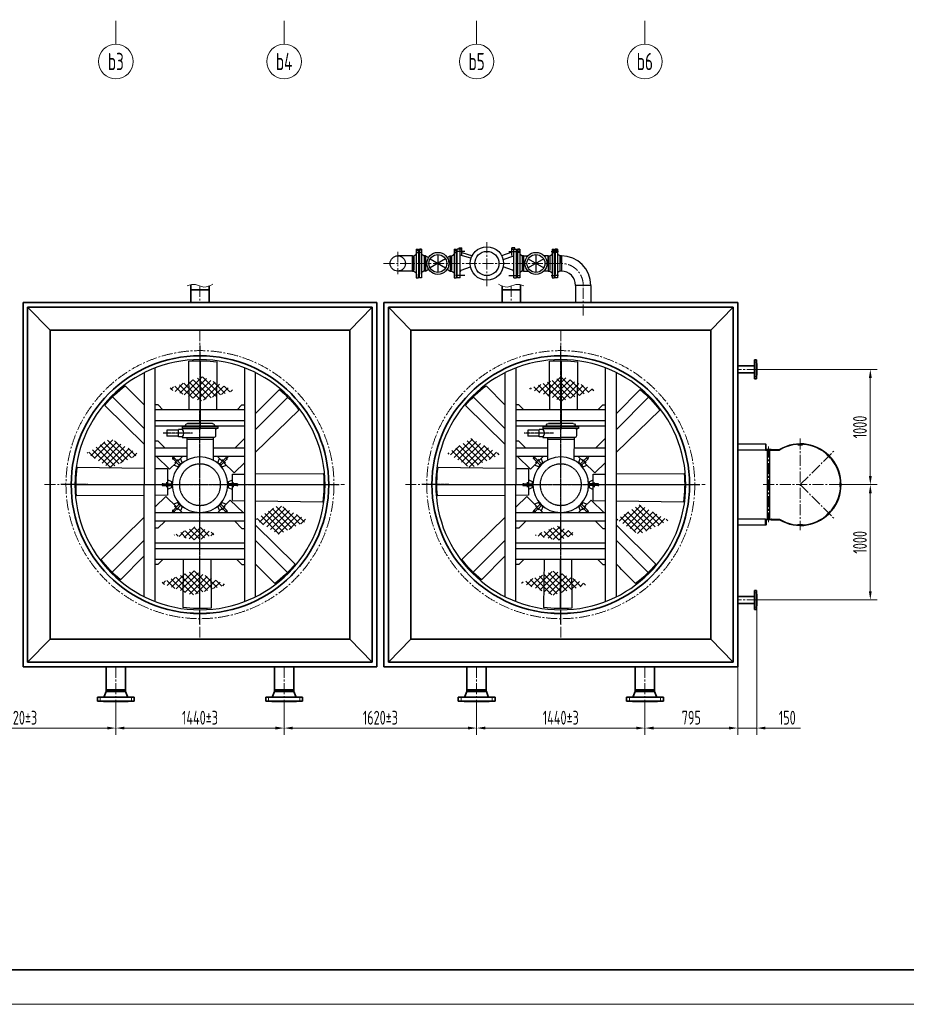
# Model space of a CAD drawing. Header units: millimetres. Extents: x 612290 to 637520, y -99766 to -71780.
# Tile 2 of 13: x 617740 to 625431, y -99766 to -91226. Entities that reach past the tile are written whole.
import ezdxf
from ezdxf.enums import TextEntityAlignment as Align

# ---------------------------------------------------------------- set-up
doc = ezdxf.new("R2010")
doc.units = ezdxf.units.MM
doc.linetypes.add('CENTER2', pattern=[28.575, 19.05, -3.175, 3.175, -3.175])
doc.linetypes.add('DASHED2', pattern=[9.525, 6.35, -3.175])
for name, color, linetype, lineweight in [('1粗实线', 7, 'Continuous', 35), ('2细实线', 3, 'Continuous', 13), ('3中心线', 1, 'CENTER2', 13), ('7文本', 2, 'Continuous', 13), ('8标注', 3, 'Continuous', 13), ('9图表', 4, 'Continuous', 13)]:
    doc.layers.add(name, color=color, linetype=linetype, lineweight=lineweight)
for name, color, linetype in [('CEN', 1, 'CENTER2'), ('DIV', 3, 'DASHED2'), ('HAT', 6, 'Continuous')]:
    doc.layers.add(name, color=color, linetype=linetype)
doc.styles.add('lanpec', font='bpec_e.shx', dxfattribs={"width": 0.75, "bigfont": 'hztxt.shx'})
doc.styles.add('lanpec-dim', font='bpec_e.shx', dxfattribs={"width": 0.75, "bigfont": 'hztxt.shx'})
doc.dimstyles.new('lanpec$0', dxfattribs={"dimscale": 0, "dimtxt": 4, "dimasz": 2.5, "dimexe": 2, "dimexo": 0, "dimgap": 1, "dimtad": 1, "dimtxsty": 'lanpec-dim', "dimcen": 2.5, "dimclrd": 256, "dimclre": 256, "dimclrt": 256, "dimazin": 3, "dimtfac": 1, "dimtmove": 0, "dimatfit": 3, "dimlwd": -1, "dimlwe": -1, "dimarcsym": 0})
pattern_1 = [(45, (-23699.624, -1017.326), (-41.1595, 41.1595), []), (135, (-23699.624, -1017.326), (-41.1595, -41.1595), [])]

# ---------------------------------------------------------------- blocks, each defined once
blk = doc.blocks.new('*D1416')
at = {"layer": '2细实线', "transparency": 16777216}
for p, q in [((620033.7, -97176.2), (620033.7, -97429.7)), ((621703.7, -97222.4), (621703.7, -97429.7)), ((621628.7, -97369.7), (620108.7, -97369.7))]:
    blk.add_line(p, q, dxfattribs=at)
for points in [[(620108.7, -97357.2), (620108.7, -97382.2), (620033.7, -97369.7)], [(621628.7, -97357.2), (621628.7, -97382.2), (621703.7, -97369.7)]]:
    blk.add_solid(points, dxfattribs=at)
at = {"layer": 'Defpoints', "color": 0, "transparency": 16777216}
for p in [(620033.7, -97176.2), (621703.7, -97222.4), (620033.7, -97369.7)]:
    blk.add_point(p, dxfattribs=at)
at = {"layer": '2细实线', "transparency": 16777216, "insert": (620868.7, -97279.7), "char_height": 120, "attachment_point": 5, "style": 'lanpec-dim'}
blk.add_mtext('1620%%P3', dxfattribs=at)
blk = doc.blocks.new('*D1444')
at = {"layer": '2细实线', "transparency": 16777216}
for p, q in [((616903.7, -97168.2), (616903.7, -97429.7)), ((618573.7, -97176.2), (618573.7, -97429.7)), ((616978.7, -97369.7), (618498.7, -97369.7))]:
    blk.add_line(p, q, dxfattribs=at)
for points in [[(616978.7, -97357.2), (616978.7, -97382.2), (616903.7, -97369.7)], [(618498.7, -97357.2), (618498.7, -97382.2), (618573.7, -97369.7)]]:
    blk.add_solid(points, dxfattribs=at)
at = {"layer": 'Defpoints', "color": 0, "transparency": 16777216}
for p in [(616903.7, -97168.2), (618573.7, -97176.2), (618573.7, -97369.7)]:
    blk.add_point(p, dxfattribs=at)
at = {"layer": '2细实线', "transparency": 16777216, "insert": (617738.7, -97279.7), "char_height": 120, "attachment_point": 5, "style": 'lanpec-dim'}
blk.add_mtext('1620%%P3', dxfattribs=at)
blk = doc.blocks.new('A1-零部件图-LANPEC-AUTOPRINT')
at = {"layer": '1粗实线'}
blk.add_lwpolyline([(-816, 10), (-10, 10), (-10, 584), (-816, 584)], close=True, dxfattribs=at)
at = {"layer": '9图表'}
blk.add_lwpolyline([(-841, 0), (0, 0), (0, 594), (-841, 594)], close=True, dxfattribs=at)
blk = doc.blocks.new('管口号')
at = {"layer": '2细实线'}
blk.add_circle((0, 5), 5, dxfattribs=at)
at = {"layer": '7文本', "style": 'lanpec', "width": 0.75}
blk.add_attdef('N', text='', height=5, dxfattribs=at).set_placement((0, 5), align=Align.MIDDLE_CENTER)
blk = doc.blocks.new('*D1432')
at = {"layer": '2细实线', "transparency": 16777216}
for p, q in [((618573.7, -97176.2), (618573.7, -97429.7)), ((620033.7, -97176.2), (620033.7, -97429.7)), ((618648.7, -97369.7), (619958.7, -97369.7))]:
    blk.add_line(p, q, dxfattribs=at)
for points in [[(618648.7, -97357.2), (618648.7, -97382.2), (618573.7, -97369.7)], [(619958.7, -97357.2), (619958.7, -97382.2), (620033.7, -97369.7)]]:
    blk.add_solid(points, dxfattribs=at)
at = {"layer": 'Defpoints', "color": 0, "transparency": 16777216}
for p in [(618573.7, -97176.2), (620033.7, -97176.2), (620033.7, -97369.7)]:
    blk.add_point(p, dxfattribs=at)
at = {"layer": '2细实线', "transparency": 16777216, "insert": (619303.7, -97279.7), "char_height": 120, "attachment_point": 5, "style": 'lanpec-dim'}
blk.add_mtext('1440%%P3', dxfattribs=at)
blk = doc.blocks.new('风机2')
at = {"layer": 'HAT'}
h = blk.add_hatch(dxfattribs=at)
h.set_pattern_fill('ANSI37', color=256, scale=18.333333, style=0)
h.set_pattern_definition([(45, (-23740.783, 1218.974), (-41.15951, 41.15951), []), (135, (-23740.783, 1218.974), (-41.15951, -41.15951), [])])
h.paths.add_polyline_path([(-478, 1436), (-663, 1044), (-462, 740), (-266, 1049)])
h = blk.add_hatch(dxfattribs=at)
h.set_pattern_fill('ANSI37', color=256, scale=18.333333, style=0)
h.set_pattern_definition([(45, (-21115.667, -910.03), (-41.1595, 41.1595), []), (135, (-21115.667, -910.03), (-41.1595, -41.1595), [])])
h.paths.add_polyline_path([(1404, 107), (1253, 455), (1145, 107)])
h.paths.add_polyline_path([(1145, 107), (1113, 6), (1278, -422), (1439, 27), (1404, 107)])
h = blk.add_hatch(dxfattribs=at)
h.set_pattern_fill('ANSI37', color=256, scale=18.333333, style=0)
h.set_pattern_definition(pattern_1)
h.paths.add_polyline_path([(-1180, 0), (-1331, 347), (-1439, 0)])
h.paths.add_polyline_path([(-1439, 0), (-1471, -101), (-1306, -529), (-1145, -81), (-1180, 0)])
h = blk.add_hatch(dxfattribs=at)
h.set_pattern_fill('ANSI37', color=256, scale=18.333333, style=0)
h.set_pattern_definition(pattern_1)
h.paths.add_polyline_path([(-568, 0), (-656, 210), (-730, 0)])
h.paths.add_polyline_path([(-551, -40), (-568, 0), (-730, 0), (-743, -37), (-673, -350)])
h = blk.add_hatch(dxfattribs=at)
h.set_pattern_fill('ANSI37', color=256, scale=18.333333, style=0)
h.set_pattern_definition([(45, (-22859.13, -1025.02), (-41.15951, 41.15951), []), (135, (-22859.13, -1025.02), (-41.15951, -41.15951), [])])
h.paths.add_polyline_path([(404, -808), (218, -1200), (419, -1504), (615, -1195)])
for p, q in [((-215, 741), (-228, 1634)), ((-3, 1650), (-3, 741)), ((143, 741), (149, 1643)), ((434, 741), (994, 1317)), ((-537, 741), (-1056, 1267)), ((-1168, 1165), (-744, 741)), ((1165, 1168), (737, 741)), ((949, 741), (1267, 1057)), ((-1491, 741), (1491, 741)), ((-1555, 596), (1555, 596)), ((-1063, 559), (-1063, 596)), ((-1063, 559), (-997, 493)), ((-997, 596), (-997, -596)), ((-852, 596), (-852, -596)), ((-779, 596), (-779, -596)), ((-581, 559), (-581, 596)), ((-581, 559), (-486, 464)), ((-486, 596), (-486, -596)), ((-376, 596), (-376, -596)), ((-205, 404), (-376, 578)), ((-211, 431), (-213, 596)), ((-3, 596), (-3, 508)), ((141, 431), (142, 596)), ((156, 454), (294, 596)), ((376, 596), (376, 176)), ((618, 596), (486, 464)), ((486, 596), (486, 176)), ((779, 596), (779, -596)), ((852, 596), (852, -596)), ((997, 596), (997, -596)), ((1063, 559), (997, 493)), ((1063, 559), (1063, 596)), ((-296, 313), (-205, 404)), ((-211, 431), (-12, 431)), ((-38, 377), (-64, 431)), ((-12, 496), (-12, 371)), ((12, 496), (12, 371)), ((12, 431), (141, 431)), ((38, 377), (64, 431)), ((156, 454), (296, 313)), ((-376, 372), (-361, 358)), ((-376, 233), (-313, 296)), ((-359, 342), (-271, 254)), ((-342, 359), (-254, 271)), ((-239, 294), (-260, 350)), ((-239, 294), (-258, 275)), ((-234, 288), (-239, 294)), ((-12, 377), (-38, 377)), ((-36, 369), (-36, 377)), ((38, 377), (12, 377)), ((38, 369), (38, 377)), ((235, 286), (241, 292)), ((239, 294), (260, 350)), ((258, 275), (239, 294)), ((342, 359), (254, 271)), ((359, 342), (271, 254)), ((313, 296), (376, 233)), ((376, 379), (358, 361)), ((-997, 144), (-1643, 149)), ((-294, 239), (-350, 260)), ((-275, 258), (-294, 239)), ((-286, 235), (-292, 241)), ((294, 239), (275, 258)), ((288, 234), (294, 239)), ((294, 239), (350, 260)), ((627, 176), (333, 176)), ((605, -176), (605, 176)), ((627, 180), (627, 0)), ((734, 208), (649, 208)), ((747, 238), (747, 0)), ((779, 238), (747, 238)), ((769, 238), (769, 0)), ((779, 238), (779, 0)), ((816, 165), (816, -165)), ((816, 165), (816, 0)), ((816, 165), (816, 0)), ((997, 222), (1634, 228)), ((627, -238), (627, 0)), ((1650, 3), (741, 3)), ((779, -238), (779, 0)), ((816, -165), (816, 0)), ((-1650, -3), (-997, -3)), ((747, -238), (747, 0)), ((769, -238), (769, 0)), ((816, -165), (816, 0)), ((-997, -222), (-1634, -228)), ((-313, -296), (-376, -233)), ((-359, -342), (-271, -254)), ((-294, -239), (-350, -260)), ((-288, -234), (-294, -239)), ((-294, -239), (-275, -258)), ((359, -342), (271, -254)), ((275, -258), (294, -239)), ((286, -235), (292, -241)), ((294, -239), (350, -260)), ((376, -233), (313, -296)), ((627, -176), (333, -176)), ((376, -176), (376, -596)), ((486, -176), (486, -596)), ((637, -238), (627, -238)), ((637, -238), (637, -287)), ((747, -238), (736, -238)), ((736, -238), (736, -287)), ((779, -238), (747, -238)), ((997, -144), (1643, -149)), ((-376, -379), (-358, -361)), ((-342, -359), (-254, -271)), ((-156, -454), (-296, -313)), ((-239, -294), (-260, -350)), ((-258, -275), (-239, -294)), ((-235, -286), (-241, -292)), ((-38, -377), (-64, -431)), ((-38, -369), (-38, -377)), ((-38, -377), (-12, -377)), ((-12, -496), (-12, -371)), ((12, -496), (12, -371)), ((12, -377), (38, -377)), ((36, -369), (36, -377)), ((38, -377), (64, -431)), ((296, -313), (205, -404)), ((234, -288), (239, -294)), ((239, -294), (258, -275)), ((239, -294), (260, -350)), ((342, -359), (254, -271)), ((376, -372), (361, -358)), ((637, -287), (736, -287)), ((646, -287), (646, -440)), ((727, -287), (727, -440)), ((-1063, -559), (-997, -493)), ((-581, -559), (-486, -464)), ((-156, -454), (-294, -596)), ((-141, -431), (-142, -596)), ((-12, -431), (-141, -431)), ((3, -596), (3, -508)), ((211, -431), (12, -431)), ((205, -404), (376, -578)), ((211, -431), (213, -596)), ((581, -559), (486, -464)), ((727, -440), (646, -440)), ((1063, -559), (997, -493)), ((-1555, -596), (1555, -596)), ((-1063, -559), (-1063, -596)), ((-581, -559), (-581, -596)), ((581, -559), (581, -596)), ((1063, -559), (1063, -596)), ((-1491, -741), (1491, -741)), ((-949, -741), (-1267, -1057)), ((-1165, -1168), (-737, -741)), ((-434, -741), (-994, -1317)), ((-143, -741), (-149, -1643)), ((3, -1650), (3, -741)), ((215, -741), (228, -1634)), ((537, -741), (1056, -1267)), ((1168, -1165), (744, -741)), ((1059, -741), (1316, -995))]:
    blk.add_line(p, q)
for radius in [1715, 1665, 371]:
    blk.add_circle((0, 0), radius)
for centre, radius, start, end in [((0, 0), 1650, 84.8105, 97.9595), ((0, 0), 1650, 39.8212, 52.9595), ((0, 0), 1650, 129.8105, 142.8958), ((0, 496), 12, 0, 180), ((-351, 351), 12, 45, 225), ((-276, 276), 12, 225, 45), ((0, 390), 12, 180, 0), ((276, 276), 12, 135, 315), ((351, 351), 12, 315, 135), ((0, 0), 1650, 174.8058, 187.9339), ((650, 184), 23.3, 92.1794, 190.501), ((733, 222), 14.3, 273.7358, 16.2802), ((806, 216), 27.5, 180, 250.8283), ((788, 165), 27.5, 0, 70.8283), ((0, 0), 1650, 354.8058, 7.9339), ((687, -292), 73.1, 47.3124, 132.5549), ((806, -216), 27.5, 109.1717, 180), ((788, -165), 27.5, 289.1717, 0), ((-351, -351), 12, 135, 315), ((-276, -276), 12, 315, 135), ((0, -390), 12, 0, 180), ((276, -276), 12, 45, 225), ((351, -351), 12, 225, 45), ((0, -496), 12, 180, 0), ((0, 0), 1650, 309.8105, 322.9198), ((0, 0), 1650, 219.8212, 232.9595), ((0, 0), 1650, 264.8105, 277.9595)]:
    blk.add_arc(centre, radius, start, end)
blk.add_open_spline([(-1317, 997), (-1173, 853), (-1116, 797), (-1059, 741)], degree=3)
at = {"layer": 'CEN'}
for p, q in [((0, 1852), (0, -1852)), ((31, 443), (-35, 443)), ((18, 496), (-19, 496)), ((-338, 364), (-364, 337)), ((-291, 335), (-338, 289)), ((335, 291), (289, 338)), ((364, 338), (337, 364)), ((-1852, 0), (1852, 0)), ((687, -98), (687, -490)), ((-364, -338), (-337, -364)), ((-335, -291), (-289, -338)), ((291, -335), (338, -289)), ((338, -364), (364, -337)), ((-31, -443), (35, -443)), ((-18, -496), (19, -496))]:
    blk.add_line(p, q, dxfattribs=at)
at = {"layer": 'DIV'}
blk.add_circle((0, 0), 275, dxfattribs=at)
blk = doc.blocks.new('*D1433')
at = {"layer": '2细实线', "transparency": 16777216}
for p, q in [((621703.7, -97176.2), (621703.7, -97429.7)), ((623163.7, -97176.2), (623163.7, -97429.7)), ((621778.7, -97369.7), (623088.7, -97369.7))]:
    blk.add_line(p, q, dxfattribs=at)
for points in [[(621778.7, -97357.2), (621778.7, -97382.2), (621703.7, -97369.7)], [(623088.7, -97357.2), (623088.7, -97382.2), (623163.7, -97369.7)]]:
    blk.add_solid(points, dxfattribs=at)
at = {"layer": 'Defpoints', "color": 0, "transparency": 16777216}
for p in [(621703.7, -97176.2), (623163.7, -97176.2), (623163.7, -97369.7)]:
    blk.add_point(p, dxfattribs=at)
at = {"layer": '2细实线', "transparency": 16777216, "insert": (622433.7, -97279.7), "char_height": 120, "attachment_point": 5, "style": 'lanpec-dim'}
blk.add_mtext('1440%%P3', dxfattribs=at)
blk = doc.blocks.new('*D1426')
at = {"layer": '2细实线', "transparency": 16777216}
for p, q in [((624859.2, -95258.4), (625179.1, -95258.4)), ((625119.1, -96183.4), (625119.1, -95333.4)), ((624143.7, -96258.4), (625179.1, -96258.4))]:
    blk.add_line(p, q, dxfattribs=at)
for points in [[(625106.6, -95333.4), (625131.6, -95333.4), (625119.1, -95258.4)], [(625106.6, -96183.4), (625131.6, -96183.4), (625119.1, -96258.4)]]:
    blk.add_solid(points, dxfattribs=at)
at = {"layer": 'Defpoints', "color": 0, "transparency": 16777216}
for p in [(624859.2, -95258.4), (625119.1, -95258.4), (624143.7, -96258.4)]:
    blk.add_point(p, dxfattribs=at)
at = {"layer": '2细实线', "transparency": 16777216, "insert": (625029.1, -95758.4), "char_height": 120, "attachment_point": 5, "rotation": 90, "style": 'lanpec-dim'}
blk.add_mtext('1000', dxfattribs=at)
blk = doc.blocks.new('*D1406')
at = {"layer": '2细实线', "transparency": 16777216}
for p, q in [((624143.7, -94258.4), (625179.1, -94258.4)), ((625119.1, -94333.4), (625119.1, -95183.4)), ((624859.2, -95258.4), (625179.1, -95258.4))]:
    blk.add_line(p, q, dxfattribs=at)
for points in [[(625106.6, -94333.4), (625131.6, -94333.4), (625119.1, -94258.4)], [(625106.6, -95183.4), (625131.6, -95183.4), (625119.1, -95258.4)]]:
    blk.add_solid(points, dxfattribs=at)
at = {"layer": 'Defpoints', "color": 0, "transparency": 16777216}
for p in [(624143.7, -94258.4), (624859.2, -95258.4), (625119.1, -95258.4)]:
    blk.add_point(p, dxfattribs=at)
at = {"layer": '2细实线', "transparency": 16777216, "insert": (625029.1, -94758.4), "char_height": 120, "attachment_point": 5, "rotation": 90, "style": 'lanpec-dim'}
blk.add_mtext('1000', dxfattribs=at)
blk = doc.blocks.new('*D1407')
at = {"layer": '2细实线', "transparency": 16777216}
for p, q in [((623968.7, -96838.4), (623968.7, -97429.7)), ((623163.7, -97230.6), (623163.7, -97429.7)), ((623238.7, -97369.7), (623893.7, -97369.7))]:
    blk.add_line(p, q, dxfattribs=at)
for points in [[(623238.7, -97357.2), (623238.7, -97382.2), (623163.7, -97369.7)], [(623893.7, -97357.2), (623893.7, -97382.2), (623968.7, -97369.7)]]:
    blk.add_solid(points, dxfattribs=at)
at = {"layer": 'Defpoints', "color": 0, "transparency": 16777216}
for p in [(623968.7, -96838.4), (623163.7, -97230.6), (623968.7, -97369.7)]:
    blk.add_point(p, dxfattribs=at)
at = {"layer": '2细实线', "transparency": 16777216, "insert": (623566.2, -97279.7), "char_height": 120, "attachment_point": 5, "style": 'lanpec-dim'}
blk.add_mtext('795', dxfattribs=at)
blk = doc.blocks.new('*D1408')
at = {"layer": '2细实线', "transparency": 16777216}
for p, q in [((624133.7, -96274.3), (624133.7, -97429.7)), ((623968.7, -97071), (623968.7, -97429.7)), ((623893.7, -97369.7), (623818.7, -97369.7)), ((623968.7, -97369.7), (624133.7, -97369.7)), ((624208.7, -97369.7), (624513.7, -97369.7))]:
    blk.add_line(p, q, dxfattribs=at)
for points in [[(623893.7, -97357.2), (623893.7, -97382.2), (623968.7, -97369.7)], [(624208.7, -97357.2), (624208.7, -97382.2), (624133.7, -97369.7)]]:
    blk.add_solid(points, dxfattribs=at)
at = {"layer": 'Defpoints', "color": 0, "transparency": 16777216}
for p in [(624133.7, -96274.3), (623968.7, -97071), (623968.7, -97369.7)]:
    blk.add_point(p, dxfattribs=at)
at = {"layer": '2细实线', "transparency": 16777216, "insert": (624398.7, -97279.7), "char_height": 120, "attachment_point": 5, "style": 'lanpec-dim'}
blk.add_mtext('150', dxfattribs=at)

msp = doc.modelspace()

# ---------------------------------------------------------------- linework, layer by layer
for p, q in [((621179.714, -93214.928), (621179.714, -93464.928)), ((621199.714, -93247.928), (621199.714, -93431.928)), ((621206.714, -93247.928), (621206.714, -93431.928)), ((621226.714, -93214.928), (621226.714, -93464.928)), ((621507.714, -93214.928), (621507.714, -93464.928)), ((621527.714, -93247.928), (621527.714, -93431.928)), ((621535.688, -93464.928), (621535.688, -93214.928)), ((622009.773, -93270.883), (622009.773, -93205.781)), ((622034.433, -93205.781), (622009.773, -93205.781)), ((622009.773, -93214.928), (622025.346, -93214.928)), ((622011.828, -93214.928), (622011.828, -93205.781)), ((622025.346, -93214.928), (622049.74, -93214.928)), ((622025.346, -93464.928), (622025.346, -93214.928)), ((622032.378, -93214.928), (622032.378, -93205.781)), ((622034.433, -93214.928), (622034.433, -93205.781)), ((622049.74, -93464.928), (622049.74, -93214.928)), ((622057.714, -93247.928), (622057.714, -93431.928)), ((622077.714, -93214.928), (622077.714, -93464.928)), ((622351.381, -93234.928), (622386.047, -93234.928)), ((622358.714, -93214.928), (622358.714, -93464.928)), ((622413.047, -93234.928), (622378.381, -93234.928)), ((622378.714, -93247.928), (622378.714, -93431.928)), ((622383.714, -93247.928), (622380.714, -93247.928)), ((622380.714, -93247.928), (622383.714, -93247.928)), ((622385.714, -93247.928), (622385.714, -93431.928)), ((622405.714, -93214.928), (622405.714, -93464.928)), ((621146.714, -93273.428), (621019.714, -93273.428)), ((621146.714, -93406.428), (621146.714, -93273.428)), ((621146.714, -93273.428), (621157.063, -93273.428)), ((621146.714, -93273.428), (621146.714, -93406.428)), ((621158.655, -93279.472), (621158.655, -93398.058)), ((621160.132, -93272.584), (621176.783, -93262.672)), ((621246.296, -93272.584), (621229.645, -93262.672)), ((621247.773, -93279.472), (621247.773, -93398.058)), ((621259.714, -93273.428), (621249.365, -93273.428)), ((621259.714, -93273.428), (621259.714, -93406.428)), ((621259.714, -93273.428), (621285.789, -93289.558)), ((621434.586, -93301.03), (621299.842, -93378.825)), ((621299.842, -93301.03), (621434.586, -93378.825)), ((621367.214, -93262.133), (621367.214, -93417.723)), ((621448.639, -93289.558), (621474.714, -93273.428)), ((621474.714, -93273.428), (621485.063, -93273.428)), ((621474.714, -93273.428), (621474.714, -93406.428)), ((621486.655, -93279.472), (621486.655, -93398.058)), ((621488.132, -93272.584), (621504.783, -93262.672)), ((621532.714, -93259.191), (621529.714, -93259.191)), ((621529.714, -93259.191), (621529.714, -93420.665)), ((621532.714, -93259.191), (621535.688, -93259.191)), ((621532.714, -93420.665), (621532.714, -93259.191)), ((621532.714, -93420.665), (621532.714, -93259.191)), ((621532.714, -93270.138), (621532.714, -93409.717)), ((621532.714, -93270.138), (621532.714, -93409.717)), ((622052.714, -93259.191), (622049.74, -93259.191)), ((622052.714, -93420.665), (622052.714, -93259.191)), ((622052.714, -93420.665), (622052.714, -93259.191)), ((622052.714, -93270.138), (622052.714, -93409.717)), ((622052.714, -93270.138), (622052.714, -93409.717)), ((622097.296, -93272.584), (622080.645, -93262.672)), ((622098.773, -93279.472), (622098.773, -93398.058)), ((622110.714, -93273.428), (622100.365, -93273.428)), ((622110.714, -93273.428), (622110.714, -93406.428)), ((622110.714, -93273.428), (622149.33, -93273.428)), ((622285.586, -93301.03), (622150.842, -93378.825)), ((622150.842, -93301.03), (622285.586, -93378.825)), ((622218.214, -93262.133), (622218.214, -93417.723)), ((622325.714, -93273.428), (622287.097, -93273.428)), ((622325.714, -93273.428), (622336.063, -93273.428)), ((622325.714, -93273.428), (622325.714, -93406.428)), ((622337.655, -93279.472), (622337.655, -93398.058)), ((622339.132, -93272.584), (622355.783, -93262.672)), ((622425.296, -93272.584), (622408.645, -93262.672)), ((622426.773, -93279.472), (622426.773, -93398.058)), ((622438.714, -93273.428), (622428.365, -93273.428)), ((622438.714, -93273.428), (622438.714, -93406.428)), ((621146.714, -93406.428), (621019.714, -93406.428)), ((621146.714, -93406.428), (621157.063, -93406.428)), ((621160.132, -93407.272), (621176.783, -93417.183)), ((621246.296, -93407.272), (621229.645, -93417.183)), ((621259.714, -93406.428), (621249.365, -93406.428)), ((621259.714, -93406.428), (621285.789, -93390.298)), ((621448.639, -93390.298), (621474.714, -93406.428)), ((621474.714, -93406.428), (621485.063, -93406.428)), ((621488.132, -93407.272), (621504.783, -93417.183)), ((621529.714, -93420.665), (621532.714, -93420.665)), ((621532.714, -93420.665), (621535.688, -93420.665)), ((622052.714, -93420.665), (622049.74, -93420.665)), ((622097.296, -93407.272), (622080.645, -93417.183)), ((622110.714, -93406.428), (622100.365, -93406.428)), ((622110.714, -93406.428), (622149.33, -93406.428)), ((622325.714, -93406.428), (622287.097, -93406.428)), ((622325.714, -93406.428), (622336.063, -93406.428)), ((622339.132, -93407.272), (622355.783, -93417.183)), ((622425.296, -93407.272), (622408.645, -93417.183)), ((622438.714, -93406.428), (622428.365, -93406.428)), ((622025.346, -93464.928), (622049.74, -93464.928)), ((622351.381, -93444.928), (622386.047, -93444.928)), ((622413.047, -93444.928), (622378.381, -93444.928)), ((622562.214, -93529.928), (622562.214, -93678.428)), ((622695.214, -93529.928), (622562.214, -93529.928)), ((622695.214, -93529.928), (622695.214, -93678.428)), ((624210.373, -94908.428), (623968.714, -94908.428)), ((624210.373, -94958.428), (623968.714, -94958.428)), ((624225.373, -94958.428), (624225.373, -95558.428)), ((624245.373, -94958.428), (624245.373, -95558.428)), ((624258.706, -94953.428), (624332.059, -94953.428)), ((624261.479, -94958.428), (624260.373, -94958.428)), ((624260.373, -94958.428), (624331.479, -94958.428)), ((624491.765, -94908.999), (624491.765, -94913.999)), ((624491.765, -94913.999), (624531.748, -94913.999)), ((624531.748, -94913.999), (624531.748, -94908.999)), ((624741.168, -95000.744), (624744.703, -94997.208)), ((624769.44, -95029.016), (624741.168, -95000.744)), ((624772.976, -95025.481), (624769.44, -95029.016)), ((624856.185, -95278.42), (624856.185, -95238.436)), ((624856.185, -95238.436), (624861.185, -95238.436)), ((624861.185, -95278.42), (624856.185, -95278.42)), ((624210.373, -95558.428), (623968.714, -95558.428)), ((624261.479, -95558.428), (624260.373, -95558.428)), ((624260.373, -95558.428), (624331.479, -95558.428)), ((624769.44, -95487.839), (624741.168, -95516.112)), ((624741.168, -95516.112), (624744.703, -95519.647)), ((624772.976, -95491.375), (624769.44, -95487.839)), ((624210.373, -95608.428), (623968.714, -95608.428)), ((624258.706, -95563.428), (624332.059, -95563.428)), ((624491.765, -95607.856), (624491.765, -95602.856)), ((624491.765, -95602.856), (624531.748, -95602.856)), ((624531.748, -95602.856), (624531.748, -95607.856))]:
    msp.add_line(p, q)
at = {"ltscale": 0.8}
for p, q in [((621560.082, -93214.928), (621535.688, -93214.928)), ((621550.995, -93205.781), (621575.655, -93205.781)), ((621550.995, -93214.928), (621550.995, -93205.781)), ((621553.05, -93214.928), (621553.05, -93205.781)), ((621575.655, -93214.928), (621560.082, -93214.928)), ((621560.082, -93464.928), (621560.082, -93214.928)), ((621573.6, -93214.928), (621573.6, -93205.781)), ((621575.655, -93270.883), (621575.655, -93205.781)), ((621575.655, -93243.692), (621667.254, -93272.302)), ((622009.773, -93243.263), (621918.174, -93272.302)), ((621654.867, -93294.419), (621560.082, -93267.119)), ((621934.051, -93306.814), (622025.346, -93273.345)), ((621570.343, -93398.851), (621650.589, -93369.479)), ((622015.085, -93398.851), (621934.839, -93369.479)), ((621560.082, -93464.928), (621535.688, -93464.928))]:
    msp.add_line(p, q, dxfattribs=at)
for points in [[(621179.714, -93214.928), (621199.714, -93214.928)], [(621179.714, -93225.928), (621199.714, -93225.928)], [(621179.714, -93243.928), (621199.714, -93243.928)], [(621199.714, -93464.928), (621199.714, -93431.928), (621201.714, -93431.928), (621201.714, -93339.928), (621201.714, -93247.928), (621199.714, -93247.928), (621199.714, -93214.928)], [(621206.714, -93464.928), (621206.714, -93431.928), (621204.714, -93431.928), (621204.714, -93339.928), (621204.714, -93247.928), (621206.714, -93247.928), (621206.714, -93214.928)], [(621226.714, -93214.928), (621206.714, -93214.928)], [(621226.714, -93225.928), (621206.714, -93225.928)], [(621226.714, -93243.928), (621206.714, -93243.928)], [(621507.714, -93214.928), (621527.714, -93214.928)], [(621507.714, -93225.928), (621527.714, -93225.928)], [(621507.714, -93243.928), (621527.714, -93243.928)], [(621527.714, -93464.928), (621527.714, -93431.928), (621529.714, -93431.928), (621529.714, -93339.928), (621529.714, -93247.928), (621527.714, -93247.928), (621527.714, -93214.928)], [(622057.714, -93464.928), (622057.714, -93431.928), (622055.714, -93431.928), (622055.714, -93339.928), (622055.714, -93247.928), (622057.714, -93247.928), (622057.714, -93214.928)], [(622077.714, -93214.928), (622057.714, -93214.928)], [(622077.714, -93225.928), (622057.714, -93225.928)], [(622077.714, -93243.928), (622057.714, -93243.928)], [(622358.714, -93214.928), (622378.714, -93214.928)], [(622358.714, -93225.928), (622378.714, -93225.928)], [(622358.714, -93243.928), (622378.714, -93243.928)], [(622378.714, -93464.928), (622378.714, -93431.928), (622380.714, -93431.928), (622380.714, -93339.928), (622380.714, -93247.928), (622378.714, -93247.928), (622378.714, -93214.928)], [(622385.714, -93464.928), (622385.714, -93431.928), (622383.714, -93431.928), (622383.714, -93339.928), (622383.714, -93247.928), (622385.714, -93247.928), (622385.714, -93214.928)], [(622405.714, -93214.928), (622385.714, -93214.928)], [(622405.714, -93225.928), (622385.714, -93225.928)], [(622405.714, -93243.928), (622385.714, -93243.928)], [(621146.714, -93339.928), (621146.714, -93273.428)], [(621146.714, -93339.928), (621146.714, -93406.428)], [(621259.714, -93339.928), (621259.714, -93273.428)], [(621259.714, -93339.928), (621259.714, -93406.428)], [(621474.714, -93339.928), (621474.714, -93273.428)], [(621474.714, -93339.928), (621474.714, -93406.428)], [(622110.714, -93339.928), (622110.714, -93273.428)], [(622110.714, -93339.928), (622110.714, -93406.428)], [(622325.714, -93339.928), (622325.714, -93273.428)], [(622325.714, -93339.928), (622325.714, -93406.428)], [(622438.714, -93339.928), (622438.714, -93273.428)], [(622438.714, -93339.928), (622438.714, -93406.428)], [(621179.714, -93464.928), (621199.714, -93464.928)], [(621226.714, -93464.928), (621206.714, -93464.928)], [(621507.714, -93464.928), (621527.714, -93464.928)], [(622077.714, -93464.928), (622057.714, -93464.928)], [(622358.714, -93464.928), (622378.714, -93464.928)], [(622405.714, -93464.928), (622385.714, -93464.928)]]:
    msp.add_lwpolyline(points)
for points in [[(624210.373, -94958.428), (624260.373, -94958.428), (624260.373, -94955.094, 0.41421356), (624258.706, -94953.428), (624220.873, -94953.428, -0.41421356), (624215.373, -94947.928), (624215.373, -94910.094, 0.41421356), (624213.706, -94908.428), (624210.373, -94908.428)], [(624210.373, -95558.428), (624260.373, -95558.428), (624260.373, -95561.761, -0.41421356), (624258.706, -95563.428), (624220.873, -95563.428, 0.41421356), (624215.373, -95568.928), (624215.373, -95606.761, -0.41421356), (624213.706, -95608.428), (624210.373, -95608.428)]]:
    msp.add_lwpolyline(points, format="xyb", close=True)
for centre, radius in [((621367.214, -93339.928), 95.745), ((621792.714, -93339.928), 105.074), ((622218.214, -93339.928), 95.745), ((621019.714, -93339.928), 66.5), ((621367.214, -93339.928), 77.795), ((622218.214, -93339.928), 77.795)]:
    msp.add_circle(centre, radius)
msp.add_circle((621792.714, -93339.928), 145.165, dxfattribs=at)
for centre, radius, start, end in [((621157.063, -93267.428), 6, 270, 300.7627195), ((621173.714, -93257.517), 6, 300.7627195, 0), ((621232.714, -93257.517), 6, 180, 239.2372805), ((621249.365, -93267.428), 6, 239.2372805, 270), ((621485.063, -93267.428), 6, 270, 300.7627195), ((621501.714, -93257.517), 6, 300.7627195, 0), ((622083.714, -93257.517), 6, 180, 239.2372805), ((622100.365, -93267.428), 6, 239.2372805, 270), ((622336.063, -93267.428), 6, 270, 300.7627195), ((622352.714, -93257.517), 6, 300.7627195, 0), ((622411.714, -93257.517), 6, 180, 239.2372805), ((622428.365, -93267.428), 6, 239.2372805, 270), ((622438.714, -93529.928), 256.5, 0, 90), ((621157.063, -93412.428), 6, 59.2372805, 90), ((621173.714, -93422.339), 6, 0, 59.2372805), ((621232.714, -93422.339), 6, 120.7627195, 180), ((621249.365, -93412.428), 6, 90, 120.7627195), ((621485.063, -93412.428), 6, 59.2372805, 90), ((621501.714, -93422.339), 6, 0, 59.2372805), ((622011.661, -93412.1), 13.684, 0, 75.5119514), ((622083.714, -93422.339), 6, 120.7627195, 180), ((622100.365, -93412.428), 6, 90, 120.7627195), ((622336.063, -93412.428), 6, 59.2372805, 90), ((622352.714, -93422.339), 6, 0, 59.2372805), ((622411.714, -93422.339), 6, 120.7627195, 180), ((622428.365, -93412.428), 6, 90, 120.7627195), ((622438.714, -93529.928), 123.5, 0, 90), ((624511.756, -95258.428), 350, 238.9972809, 121.0027191), ((624511.756, -95258.428), 354, 239.4946676, 120.5053324)]:
    msp.add_arc(centre, radius, start, end)
msp.add_arc((621573.767, -93412.1), 13.684, 104.4880486, 180, dxfattribs=at)
at = {"layer": '1粗实线'}
for p, q in [((619224.214, -93524.296), (619224.214, -93678.428)), ((619383.214, -93568.928), (619224.214, -93568.928)), ((619383.214, -93535.121), (619383.214, -93678.428)), ((621924.214, -93535.121), (621924.214, -93678.428)), ((621924.214, -93568.928), (622083.214, -93568.928)), ((622083.214, -93524.296), (622083.214, -93678.428)), ((620838.714, -93678.428), (617768.714, -93678.428)), ((617768.714, -93678.428), (617768.714, -96838.428)), ((620838.714, -93678.428), (620838.714, -96838.428)), ((623968.714, -93678.428), (620898.714, -93678.428)), ((620898.714, -93678.428), (620898.714, -96838.428)), ((623968.714, -93678.428), (623968.714, -96838.428)), ((617808.714, -93718.428), (620798.714, -93718.428)), ((617808.714, -93718.428), (617808.714, -96798.428)), ((617808.714, -93718.428), (618002.714, -93918.428)), ((620798.714, -93718.428), (620604.714, -93918.428)), ((620798.714, -93718.428), (620798.714, -96798.428)), ((620938.714, -93718.428), (623928.714, -93718.428)), ((620938.714, -93718.428), (620938.714, -96798.428)), ((620938.714, -93718.428), (621132.714, -93918.428)), ((623928.714, -93718.428), (623734.714, -93918.428)), ((623928.714, -93718.428), (623928.714, -96798.428)), ((618002.714, -93918.428), (620604.714, -93918.428)), ((618002.714, -93918.428), (618002.714, -96598.428)), ((620604.714, -93918.428), (620604.714, -96598.428)), ((621132.714, -93918.428), (623734.714, -93918.428)), ((621132.714, -93918.428), (621132.714, -96598.428)), ((623734.714, -93918.428), (623734.714, -96598.428)), ((624115.714, -94340.928), (624115.714, -94175.928)), ((624131.714, -94175.928), (624115.714, -94175.928)), ((624131.714, -94175.928), (624131.714, -94340.928)), ((624115.714, -94228.278), (623968.714, -94228.278)), ((624133.714, -94207.428), (624131.714, -94207.428)), ((624133.714, -94207.428), (624133.714, -94309.428)), ((624115.714, -94288.578), (623968.714, -94288.578)), ((624131.714, -94340.928), (624115.714, -94340.928)), ((624133.714, -94309.428), (624131.714, -94309.428)), ((624115.714, -96228.278), (623968.714, -96228.278)), ((624131.714, -96175.928), (624115.714, -96175.928)), ((624115.714, -96175.928), (624115.714, -96340.928)), ((624131.714, -96340.928), (624131.714, -96175.928)), ((624133.714, -96207.428), (624131.714, -96207.428)), ((624133.714, -96309.428), (624133.714, -96207.428)), ((624115.714, -96288.578), (623968.714, -96288.578)), ((624133.714, -96309.428), (624131.714, -96309.428)), ((624131.714, -96340.928), (624115.714, -96340.928)), ((617808.714, -96798.428), (618002.714, -96598.428)), ((618002.714, -96598.428), (620604.714, -96598.428)), ((620798.714, -96798.428), (620604.714, -96598.428)), ((620938.714, -96798.428), (621132.714, -96598.428)), ((621132.714, -96598.428), (623734.714, -96598.428)), ((623928.714, -96798.428), (623734.714, -96598.428)), ((620838.714, -96838.428), (617768.714, -96838.428)), ((617808.714, -96798.428), (620798.714, -96798.428)), ((618489.564, -97039.428), (618489.564, -96838.428)), ((618657.864, -97039.428), (618657.864, -96838.428)), ((619949.564, -97039.428), (619949.564, -96838.428)), ((620117.864, -97039.428), (620117.864, -96838.428)), ((623968.714, -96838.428), (620898.714, -96838.428)), ((620938.714, -96798.428), (623928.714, -96798.428)), ((621619.564, -97039.428), (621619.564, -96838.428)), ((621787.864, -97039.428), (621787.864, -96838.428)), ((623079.564, -97039.428), (623079.564, -96838.428)), ((623247.864, -97039.428), (623247.864, -96838.428)), ((618472.3, -97097.221), (618489.146, -97052.536)), ((618489.564, -97050.243), (618489.564, -97039.428)), ((618657.864, -97039.428), (618489.564, -97039.428)), ((618649.309, -97051.409), (618498.249, -97051.409)), ((618657.864, -97050.243), (618657.864, -97039.428)), ((618675.128, -97097.221), (618658.282, -97052.536)), ((619932.3, -97097.221), (619949.146, -97052.536)), ((619949.564, -97050.243), (619949.564, -97039.428)), ((620117.864, -97039.428), (619949.564, -97039.428)), ((620109.309, -97051.409), (619958.249, -97051.409)), ((620117.864, -97050.243), (620117.864, -97039.428)), ((620135.128, -97097.221), (620118.282, -97052.536)), ((621602.3, -97097.221), (621619.146, -97052.536)), ((621619.564, -97050.243), (621619.564, -97039.428)), ((621787.864, -97039.428), (621619.564, -97039.428)), ((621779.309, -97051.409), (621628.249, -97051.409)), ((621787.864, -97050.243), (621787.864, -97039.428)), ((621805.128, -97097.221), (621788.282, -97052.536)), ((623062.3, -97097.221), (623079.146, -97052.536)), ((623079.564, -97050.243), (623079.564, -97039.428)), ((623247.864, -97039.428), (623079.564, -97039.428)), ((623239.309, -97051.409), (623088.249, -97051.409)), ((623247.864, -97050.243), (623247.864, -97039.428)), ((623265.128, -97097.221), (623248.282, -97052.536)), ((618733.714, -97101.428), (618413.714, -97101.428)), ((618413.714, -97136.428), (618413.714, -97101.428)), ((618413.714, -97136.428), (618733.714, -97136.428)), ((618465.764, -97138.428), (618465.764, -97136.428)), ((618465.764, -97138.428), (618681.664, -97138.428)), ((618681.664, -97138.428), (618681.664, -97136.428)), ((618733.714, -97136.428), (618733.714, -97101.428)), ((620193.714, -97101.428), (619873.714, -97101.428)), ((619873.714, -97136.428), (619873.714, -97101.428)), ((619873.714, -97136.428), (620193.714, -97136.428)), ((619925.764, -97138.428), (619925.764, -97136.428)), ((619925.764, -97138.428), (620141.664, -97138.428)), ((620141.664, -97138.428), (620141.664, -97136.428)), ((620193.714, -97136.428), (620193.714, -97101.428)), ((621863.714, -97101.428), (621543.714, -97101.428)), ((621543.714, -97136.428), (621543.714, -97101.428)), ((621543.714, -97136.428), (621863.714, -97136.428)), ((621595.764, -97138.428), (621595.764, -97136.428)), ((621595.764, -97138.428), (621811.664, -97138.428)), ((621811.664, -97138.428), (621811.664, -97136.428)), ((621863.714, -97136.428), (621863.714, -97101.428)), ((623323.714, -97101.428), (623003.714, -97101.428)), ((623003.714, -97136.428), (623003.714, -97101.428)), ((623003.714, -97136.428), (623323.714, -97136.428)), ((623055.764, -97138.428), (623055.764, -97136.428)), ((623055.764, -97138.428), (623271.664, -97138.428)), ((623271.664, -97138.428), (623271.664, -97136.428)), ((623323.714, -97136.428), (623323.714, -97101.428))]:
    msp.add_line(p, q, dxfattribs=at)
for centre in [(619303.714, -95258.428), (622433.714, -95258.428)]:
    msp.add_circle(centre, 1117.5, dxfattribs=at)
for centre, start, end in [((618466.218, -97094.928), 270, 339.3435571), ((618483.064, -97050.243), 339.3435571, 0), ((618664.364, -97050.243), 180, 200.6564429), ((618681.21, -97094.928), 200.6564429, 270), ((619926.218, -97094.928), 270, 339.3435571), ((619943.064, -97050.243), 339.3435571, 0), ((620124.364, -97050.243), 180, 200.6564429), ((620141.21, -97094.928), 200.6564429, 270), ((621596.218, -97094.928), 270, 339.3435571), ((621613.064, -97050.243), 339.3435571, 0), ((621794.364, -97050.243), 180, 200.6564429), ((621811.21, -97094.928), 200.6564429, 270), ((623056.218, -97094.928), 270, 339.3435571), ((623073.064, -97050.243), 339.3435571, 0), ((623254.364, -97050.243), 180, 200.6564429), ((623271.21, -97094.928), 200.6564429, 270)]:
    msp.add_arc(centre, 6.5, start, end, dxfattribs=at)
at = {"layer": '2细实线'}
for p, q in [((618573.714, -91236.437), (618573.714, -91438.294)), ((620033.714, -91236.437), (620033.714, -91438.294)), ((621703.714, -91236.437), (621703.714, -91438.294)), ((623163.714, -91236.437), (623163.714, -91438.294))]:
    msp.add_line(p, q, dxfattribs=at)
for points in [[(619193.194, -93532.874), (619264.087, -93522.032), (619336.425, -93544.439), (619414.549, -93519.863)], [(622114.234, -93532.874), (622043.341, -93522.032), (621971.003, -93544.439), (621892.879, -93519.863)]]:
    msp.add_spline(points, degree=3, dxfattribs=at)
at = {"layer": '3中心线', "ltscale": 5}
for p, q in [((621792.714, -93155.34), (621792.714, -93538.029)), ((621019.714, -93237.609), (621019.714, -93433.374)), ((620897.026, -93339.928), (622438.714, -93339.928)), ((619303.714, -93535.113), (619303.714, -93678.428)), ((622003.714, -93535.113), (622003.714, -93678.428)), ((622628.714, -93790.481), (622628.714, -93529.928)), ((619303.714, -93918.428), (619303.714, -96598.428)), ((622433.714, -93918.428), (622433.714, -96598.428)), ((624143.714, -94258.428), (623968.714, -94258.428)), ((624511.756, -94857.269), (624511.756, -95654.493)), ((624235.373, -94928.528), (624235.373, -95583.264)), ((624511.756, -95258.428), (624801.903, -94968.282)), ((617955.214, -95258.428), (620557.214, -95258.428)), ((621085.214, -95258.428), (623687.214, -95258.428)), ((624190.373, -95258.428), (624859.19, -95258.428)), ((624511.756, -95258.428), (624801.903, -95548.574)), ((624143.714, -96258.428), (623968.714, -96258.428)), ((618573.714, -96838.428), (618573.714, -97176.213)), ((620033.714, -96838.428), (620033.714, -97176.213)), ((621703.714, -96838.428), (621703.714, -97176.213)), ((623163.714, -96838.428), (623163.714, -97176.213)), ((618438.764, -97141.428), (618438.764, -97096.428)), ((618708.664, -97141.428), (618708.664, -97096.428)), ((619898.764, -97141.428), (619898.764, -97096.428)), ((620168.664, -97141.428), (620168.664, -97096.428)), ((621568.764, -97141.428), (621568.764, -97096.428)), ((621838.664, -97141.428), (621838.664, -97096.428)), ((623028.764, -97141.428), (623028.764, -97096.428)), ((623298.664, -97141.428), (623298.664, -97096.428))]:
    msp.add_line(p, q, dxfattribs=at)
at = {"layer": '3中心线'}
for p, q in [((624136.714, -94195.928), (624110.714, -94195.928)), ((624136.714, -94320.928), (624110.714, -94320.928)), ((624136.714, -96195.928), (624110.714, -96195.928)), ((624136.714, -96320.928), (624110.714, -96320.928))]:
    msp.add_line(p, q, dxfattribs=at)
at = {"layer": '3中心线', "ltscale": 5}
for centre in [(619303.714, -95258.428), (622433.714, -95258.428)]:
    msp.add_circle(centre, 1162.5, dxfattribs=at)
msp.add_arc((622438.714, -93529.928), 190, 0, 90, dxfattribs=at)
at = {"layer": 'CEN'}
for p, q in [((621601.64, -93234.928), (621508.074, -93234.928)), ((621983.788, -93234.928), (622077.354, -93234.928)), ((621601.64, -93444.928), (621508.074, -93444.928)), ((621983.788, -93444.928), (622077.354, -93444.928))]:
    msp.add_line(p, q, dxfattribs=at)

# ---------------------------------------------------------------- block references
at = {"xscale": 30, "yscale": 30, "zscale": 30}
msp.add_blockref('A1-零部件图-LANPEC-AUTOPRINT', (637519.676, -99765.581), dxfattribs=at)
at = {"xscale": -0.6516034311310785, "yscale": 0.6516034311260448, "zscale": 0.6516034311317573, "rotation": 269.9879260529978}
for p in [(619303.714, -95258.705), (622433.714, -95258.705)]:
    msp.add_blockref('风机2', p, dxfattribs=at)
at = {"layer": '8标注', "xscale": 30, "yscale": 30, "zscale": 30}
for p, values in [((618573.714, -91738.294), {'N': 'b3'}), ((620033.714, -91738.294), {'N': 'b4'}), ((621703.714, -91738.294), {'N': 'b5'}), ((623163.714, -91738.294), {'N': 'b6'})]:
    msp.add_blockref('管口号', p, dxfattribs=at).add_auto_attribs(values)

# ---------------------------------------------------------------- dimensions: what is measured, and where the dimension line sits
at = {"layer": '2细实线'}
for p1, angle, picture, middle in [((624143.714, -94258.428), 270, '*D1406', (625029.128, -94758.428)), ((624143.714, -96258.428), 90, '*D1426', (625029.128, -95758.428))]:
    dim = msp.add_linear_dim(base=(625119.128, -95258.428), p1=p1, p2=(624859.19, -95258.428), angle=angle, dimstyle='lanpec$0', override={"dimscale": 30, "dimtoh": 1}, dxfattribs=at)
    dim.commit()
    dim.dimension.update_dxf_attribs({"geometry": picture, "text_midpoint": middle})
dim = msp.add_linear_dim(base=(623968.714, -97369.662), p1=(624133.714, -96274.279), p2=(623968.714, -97071.014), angle=180, text='150', dimstyle='lanpec$0', override={"dimscale": 30, "dimtoh": 1}, dxfattribs=at)
dim.commit()
dim.dimension.update_dxf_attribs({"geometry": '*D1408', "text_midpoint": (624398.714, -97369.662), "dimtype": 160})
for base, p1, p2, text, override, picture, middle in [((623968.714, -97369.662), (623163.714, -97230.552), (623968.714, -96838.428), '795', {"dimscale": 30, "dimtoh": 1}, '*D1407', (623566.214, -97279.662)), ((620033.714, -97369.662), (621703.714, -97222.37), (620033.714, -97176.213), '1620%%P3', {"dimscale": 30}, '*D1416', (620868.714, -97279.662))]:
    dim = msp.add_linear_dim(base=base, p1=p1, p2=p2, angle=180, text=text, dimstyle='lanpec$0', override=override, dxfattribs=at)
    dim.commit()
    dim.dimension.update_dxf_attribs({"geometry": picture, "text_midpoint": middle})
for base, p1, p2, text, picture, middle in [((618573.714, -97369.662), (616903.714, -97168.164), (618573.714, -97176.213), '1620%%P3', '*D1444', (617738.714, -97279.662)), ((620033.714, -97369.662), (618573.714, -97176.213), (620033.714, -97176.213), '1440%%P3', '*D1432', (619303.714, -97279.662)), ((623163.714, -97369.662), (621703.714, -97176.213), (623163.714, -97176.213), '1440%%P3', '*D1433', (622433.714, -97279.662))]:
    dim = msp.add_linear_dim(base=base, p1=p1, p2=p2, text=text, dimstyle='lanpec$0', override={"dimscale": 30}, dxfattribs=at)
    dim.commit()
    dim.dimension.update_dxf_attribs({"geometry": picture, "text_midpoint": middle})

doc.saveas('drawing.dxf')
